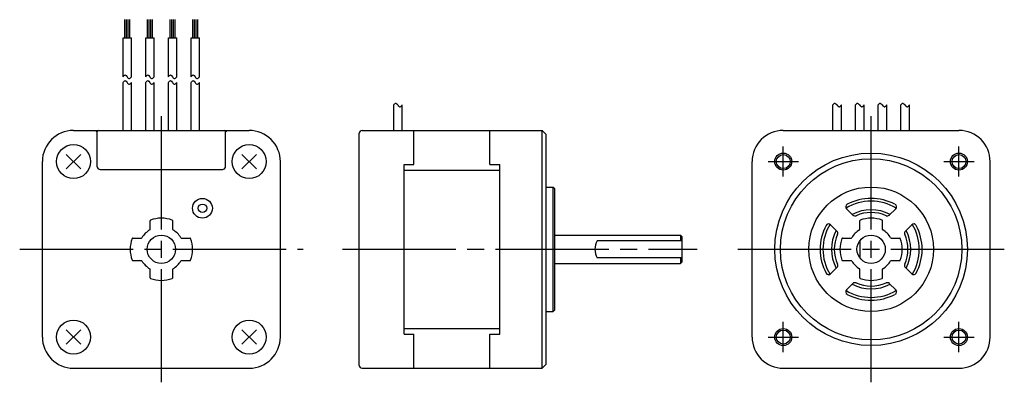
# Model space of a CAD drawing. Extents: x -150 to 23, y -24 to 41.
import ezdxf

# ---------------------------------------------------------------- set-up
doc = ezdxf.new("R2010")
doc.units = 0
doc.header["$MEASUREMENT"] = 0
doc.linetypes.add('CENTER', pattern=[27, 20, -2, 3, -2])
doc.layers.get('0').update_dxf_attribs({"linetype": 'CONTINUOUS'})

# ---------------------------------------------------------------- blocks, each defined once
blk = doc.blocks.new('A$C4D62668F')
at = {"ltscale": 0.75}
for p, q in [((-131.7, 37.37), (-131.7, 40.58)), ((-131.4, 37.37), (-131.4, 40.58)), ((-131.1, 37.37), (-131.1, 40.58)), ((-130.8, 37.37), (-130.8, 40.58)), ((-127.7, 37.37), (-127.7, 40.58)), ((-127.4, 37.37), (-127.4, 40.58)), ((-127.1, 37.37), (-127.1, 40.58)), ((-126.8, 37.37), (-126.8, 40.58)), ((-123.7, 37.37), (-123.7, 40.58)), ((-123.4, 37.37), (-123.4, 40.58)), ((-123.1, 37.37), (-123.1, 40.58)), ((-122.8, 37.37), (-122.8, 40.58)), ((-119.7, 37.37), (-119.7, 40.58)), ((-119.4, 37.37), (-119.4, 40.58)), ((-119.1, 37.37), (-119.1, 40.58)), ((-118.8, 37.37), (-118.8, 40.58)), ((-132, 30.5), (-132, 37.37)), ((-132, 37.37), (-130.49, 37.37)), ((-130.49, 30.5), (-130.49, 37.37)), ((-128, 30.5), (-128, 37.37)), ((-128, 37.37), (-126.49, 37.37)), ((-126.49, 30.5), (-126.49, 37.37)), ((-124, 30.5), (-124, 37.37)), ((-124, 37.37), (-122.49, 37.37)), ((-122.49, 30.5), (-122.49, 37.37)), ((-120, 30.5), (-120, 37.37)), ((-120, 37.37), (-118.49, 37.37)), ((-118.49, 30.5), (-118.49, 37.37))]:
    blk.add_line(p, q, dxfattribs=at)
for p, q in [((-132, 21), (-132, 29.5)), ((-130.49, 21), (-130.49, 29.5)), ((-128, 21), (-128, 29.5)), ((-126.49, 21), (-126.49, 29.5)), ((-124, 21), (-124, 29.5)), ((-122.49, 21), (-122.49, 29.5)), ((-120, 21), (-120, 29.5)), ((-118.49, 21), (-118.49, 29.5)), ((-84.24, 21), (-84.24, 25.5)), ((-82.73, 21), (-82.73, 25.5)), ((-6.75, 21), (-6.75, 25.5)), ((-5.25, 21), (-5.25, 25.5)), ((-2.75, 21), (-2.75, 25.5)), ((-1.25, 21), (-1.25, 25.5)), ((1.25, 21), (1.25, 25.5)), ((2.75, 21), (2.75, 25.5)), ((5.25, 21), (5.25, 25.5)), ((6.75, 21), (6.75, 25.5)), ((-140.75, 21), (-109.75, 21)), ((-89.83, 21), (-58.03, 21)), ((-80.68, 15), (-80.68, 21)), ((-67.28, 15), (-67.28, 21)), ((-58.03, 0), (-58.03, 21)), ((-58.03, 21), (-57.33, 20.3)), ((-15.5, 21), (15.5, 21)), ((-90.33, -20.5), (-90.33, 20.5)), ((-57.33, 0), (-57.33, 20.3)), ((-142.02, 14.23), (-139.48, 16.77)), ((-142.02, 16.77), (-139.48, 14.23)), ((-111.02, 16.77), (-108.48, 14.23)), ((-108.48, 16.77), (-111.02, 14.23)), ((-146.25, -15.5), (-146.25, 15.5)), ((-104.25, -15.5), (-104.25, 15.5)), ((-82.43, -15), (-82.43, 15)), ((-82.43, 15), (-80.68, 15)), ((-82.43, 14), (-65.53, 14)), ((-67.28, 15), (-65.53, 15)), ((-65.53, -15), (-65.53, 15)), ((-21, -15.5), (-21, 15.5)), ((21, -15.5), (21, 15.5)), ((-57.33, 11), (-56.13, 11)), ((-56.13, 0), (-56.13, 11)), ((-56.13, 11), (-55.83, 10.7)), ((-55.83, 0), (-55.83, 10.7)), ((-4.7, 7.53), (-4.7, 7.52)), ((-4.33, 7.16), (-3.21, 6.04)), ((2, 8.64), (2, 8.65)), ((3.21, 6.04), (4.33, 7.16)), ((-7.16, 4.33), (-6.04, 3.21)), ((-2, 3.52), (-2, 5.05)), ((2, 3.52), (2, 5.05)), ((6.04, 3.21), (7.16, 4.33)), ((7.52, 4.7), (7.53, 4.7)), ((-55.83, 2.5), (-33.63, 2.5)), ((-33.63, 2.5), (-33.33, 2.2)), ((-33.33, -2.2), (-33.33, 2.2)), ((-5.05, 2), (-3.52, 2)), ((3.52, 2), (5.05, 2)), ((-58.03, -21), (-58.03, 0)), ((-57.33, -20.3), (-57.33, 0)), ((-56.13, -11), (-56.13, 0)), ((-55.83, -10.7), (-55.83, 0)), ((-33.33, 1.5), (-48.33, 1.5)), ((-2, 1.5), (-2, -1.5)), ((-33.33, -1.5), (-48.33, -1.5)), ((-55.83, -2.5), (-33.63, -2.5)), ((-33.63, -2.5), (-33.33, -2.2)), ((-7.16, -4.33), (-6.04, -3.21)), ((-5.05, -2), (-3.52, -2)), ((3.52, -2), (5.05, -2)), ((6.04, -3.21), (7.16, -4.33)), ((-7.53, -4.7), (-7.52, -4.7)), ((-2, -5.05), (-2, -3.52)), ((2, -5.05), (2, -3.52)), ((-4.33, -7.16), (-3.21, -6.04)), ((3.21, -6.04), (4.33, -7.16)), ((4.7, -7.52), (4.7, -7.53)), ((-57.33, -11), (-56.13, -11)), ((-56.13, -11), (-55.83, -10.7)), ((-139.48, -16.77), (-142.02, -14.23)), ((-142.02, -16.77), (-139.48, -14.23)), ((-108.48, -14.23), (-111.02, -16.77)), ((-108.48, -16.77), (-111.02, -14.23)), ((-82.43, -14), (-65.53, -14)), ((-82.43, -15), (-80.68, -15)), ((-80.68, -21), (-80.68, -15)), ((-67.28, -21), (-67.28, -15)), ((-67.28, -15), (-65.53, -15)), ((-58.03, -21), (-57.33, -20.3)), ((-140.75, -21), (-109.75, -21)), ((-89.83, -21), (-58.03, -21)), ((-15.5, -21), (15.5, -21))]:
    blk.add_line(p, q)
at = {"linetype": 'CENTER'}
for p, q in [((-125.25, -23.5), (-125.25, 23.5)), ((0, -23.5), (0, 23.5)), ((-15.5, 12.84), (-15.5, 18.16)), ((15.5, 12.84), (15.5, 18.16)), ((-18.16, 15.5), (-12.84, 15.5)), ((12.84, 15.5), (18.16, 15.5)), ((-150.25, 0), (-100.25, 0)), ((-93.28, 0), (-30.69, 0)), ((-23.5, 0), (23.5, 0)), ((-15.5, -18.16), (-15.5, -12.84)), ((15.5, -18.16), (15.5, -12.84)), ((-18.16, -15.5), (-12.84, -15.5)), ((12.84, -15.5), (18.16, -15.5))]:
    blk.add_line(p, q, dxfattribs=at)
at = {"ltscale": 0.777664}
for p, q in [((-136.85, 21), (-136.55, 20.7)), ((-113.95, 20.7), (-113.65, 21)), ((-136.55, 14.6), (-136.55, 20.8)), ((-113.95, 14.6), (-113.95, 20.8)), ((-136.05, 14.1), (-114.45, 14.1)), ((-127.25, 3.52), (-127.25, 5.05)), ((-123.25, 3.52), (-123.25, 5.05)), ((-130.3, 2), (-128.77, 2)), ((-121.73, 2), (-120.19, 2)), ((-130.3, -2), (-128.77, -2)), ((-121.73, -2), (-120.19, -2)), ((-127.25, -5.05), (-127.25, -3.52)), ((-123.25, -5.05), (-123.25, -3.52))]:
    blk.add_line(p, q, dxfattribs=at)
at = {"ltscale": 0.875}
for p, q in [((-33.63, 2.5), (-33.63, 1.5)), ((-33.63, -1.5), (-33.63, -2.5))]:
    blk.add_line(p, q, dxfattribs=at)
for centre, radius in [((-140.75, 15.5), 3), ((-109.75, 15.5), 3), ((0, 0), 17), ((-15.5, 15.5), 1.5), ((-15.5, 15.5), 1.23), ((0, 0), 16), ((15.5, 15.5), 1.5), ((15.5, 15.5), 1.23), ((-118, 7.25), 1.75), ((-118, 7.25), 0.75), ((-125.25, 0), 2.5), ((0, 0), 2.5), ((-140.75, -15.5), 3), ((-109.75, -15.5), 3), ((-15.5, -15.5), 1.5), ((-15.5, -15.5), 1.23), ((15.5, -15.5), 1.5), ((15.5, -15.5), 1.23)]:
    blk.add_circle(centre, radius)
at = {"ltscale": 0.902756}
blk.add_circle((0, 0), 11, dxfattribs=at)
at = {"ltscale": 0.777664}
blk.add_circle((0, 0), 2.5, dxfattribs=at)
for centre, radius, start, end in [((-140.75, 15.5), 5.5, 90, 179.9999), ((-109.75, 15.5), 5.5, 359.9998, 90), ((-89.83, 20.5), 0.5, 90, 179.9999), ((-15.5, 15.5), 5.5, 90, 179.9999), ((15.5, 15.5), 5.5, 0, 90), ((0, 0), 9, 62.1046, 117.8954), ((-3.98, 7.51), 0.5, 117.8953, 225.0002), ((0, 0), 8.5, 58.6089, 121.391), ((0, 0), 7, 61.6014, 118.3985), ((3.98, 7.51), 0.5, 314.9995, 62.1047), ((-2.86, 6.39), 0.5, 224.9999, 294.0749), ((0, 0), 6.5, 65.9247, 114.0751), ((0, 0), 5.5, 69.3994, 110.6007), ((2.86, 6.39), 0.5, 245.9248, 315), ((0, 0), 9, 152.1046, 207.8954), ((0, 0), 8.5, 148.6088, 211.391), ((-7.51, 3.98), 0.5, 44.9997, 152.1047), ((-2.1, 3.52), 0.1, 300.8088, 359.9995), ((-1.9, 5.05), 0.1, 110.6009, 180.0006), ((1.9, 5.05), 0.1, 359.9993, 69.3991), ((2.1, 3.52), 0.1, 180.0007, 239.1892), ((7.51, 3.98), 0.5, 27.8953, 135.0003), ((0, 0), 8.5, 328.6086, 31.391), ((0, 0), 9, 332.1045, 27.8954), ((0, 0), 7, 151.6014, 208.3985), ((0, 0), 6.5, 155.9247, 204.0751), ((-6.39, 2.86), 0.5, 335.9248, 45), ((0, 0), 5.5, 159.3993, 200.6006), ((-5.05, 1.9), 0.1, 89.9994, 159.3991), ((-3.52, 2.1), 0.1, 270.0005, 329.1895), ((0, 0), 4, 120.8092, 149.1894), ((0, 0), 4, 30.8096, 59.1888), ((3.52, 2.1), 0.1, 210.8097, 270), ((5.05, 1.9), 0.1, 20.6006, 90), ((0, 0), 5.5, 339.3992, 20.6006), ((6.39, 2.86), 0.5, 134.9999, 204.0751), ((0, 0), 6.5, 335.9246, 24.0751), ((0, 0), 7, 331.6013, 28.3985), ((-45.74, 0), 3, 150, 210), ((-6.39, -2.86), 0.5, 314.9998, 24.0751), ((-5.05, -1.9), 0.1, 200.6009, 270.0005), ((-3.52, -2.1), 0.1, 30.8094, 89.9994), ((0, 0), 4, 210.8096, 239.1898), ((-2.1, -3.52), 0.1, 0.0006, 59.1901), ((2.1, -3.52), 0.1, 120.8099, 179.9994), ((0, 0), 4, 300.8101, 329.1892), ((3.52, -2.1), 0.1, 90, 149.1894), ((5.05, -1.9), 0.1, 270, 339.3992), ((6.39, -2.86), 0.5, 155.9249, 225), ((-7.51, -3.98), 0.5, 207.8953, 315.0002), ((-1.9, -5.05), 0.1, 179.9994, 249.3992), ((-1.9, -5.05), 0.1, 179.9994, 249.3992), ((0, 0), 5.5, 249.3993, 290.6006), ((1.9, -5.05), 0.1, 290.6008, 0.0006), ((1.9, -5.05), 0.1, 290.6008, 0.0006), ((7.51, -3.98), 0.5, 224.9997, 332.1045), ((0, 0), 7, 241.6014, 298.3984), ((-2.86, -6.39), 0.5, 65.9249, 135), ((0, 0), 6.5, 245.9247, 294.0749), ((2.86, -6.39), 0.5, 44.9999, 114.0751), ((-3.98, -7.51), 0.5, 134.9997, 242.1047), ((0, 0), 8.5, 238.6088, 301.3909), ((0, 0), 9, 242.1046, 297.8953), ((3.98, -7.51), 0.5, 297.8953, 45.0002), ((-140.75, -15.5), 5.5, 179.9999, 269.9998), ((-109.75, -15.5), 5.5, 270, 0), ((-15.5, -15.5), 5.5, 179.9999, 269.9998), ((15.5, -15.5), 5.5, 270, 0), ((-89.83, -20.5), 0.5, 179.9999, 270)]:
    blk.add_arc(centre, radius, start, end)
for centre, radius, start, end in [((-136.35, 20.8), 0.2, 90, 180), ((-114.15, 20.8), 0.2, 0, 90), ((-136.05, 14.6), 0.5, 180, 270), ((-114.45, 14.6), 0.5, 270, 0)]:
    blk.add_arc(centre, radius, start, end, dxfattribs=at)
at = {"ltscale": 0.75}
for centre, radius, start, end in [((-125.25, 0), 5.5, 69.3994, 110.6006), ((-127.35, 3.52), 0.1, 300.8102, 0), ((-127.15, 5.05), 0.1, 110.6006, 180), ((-123.35, 5.05), 0.1, 0, 69.3994), ((-123.15, 3.52), 0.1, 180, 239.1898), ((-125.25, 0), 5.5, 159.3994, 200.6006), ((-130.3, 1.9), 0.1, 90, 159.3994), ((-128.77, 2.1), 0.1, 270, 329.1898), ((-125.25, 0), 4, 120.8102, 149.1898), ((-125.25, 0), 4, 30.8102, 59.1898), ((-121.73, 2.1), 0.1, 210.8102, 270), ((-120.19, 1.9), 0.1, 20.6006, 90), ((-125.25, 0), 5.5, 339.3994, 20.6006), ((-130.3, -1.9), 0.1, 200.6006, 270), ((-128.77, -2.1), 0.1, 30.8102, 90), ((-125.25, 0), 4, 210.8102, 239.1898), ((-127.35, -3.52), 0.1, 0, 59.1898), ((-123.15, -3.52), 0.1, 120.8102, 180), ((-125.25, 0), 4, 300.8102, 329.1898), ((-121.73, -2.1), 0.1, 90, 149.1898), ((-120.19, -1.9), 0.1, 270, 339.3994), ((-127.15, -5.05), 0.1, 180, 249.3994), ((-125.25, 0), 5.5, 249.3994, 290.6006), ((-123.35, -5.05), 0.1, 290.6006, 0)]:
    blk.add_arc(centre, radius, start, end, dxfattribs=at)
for points in [[(-132, 30.5), (-131.87, 30.66), (-131.62, 30.98), (-131.3, 30.45), (-130.86, 30.02), (-130.61, 30.35), (-130.49, 30.5)], [(-132, 29.5), (-131.87, 29.66), (-131.62, 29.98), (-131.3, 29.45), (-130.86, 29.02), (-130.61, 29.35), (-130.49, 29.5)], [(-128, 30.5), (-127.87, 30.66), (-127.62, 30.98), (-127.3, 30.45), (-126.86, 30.02), (-126.61, 30.35), (-126.49, 30.5)], [(-128, 29.5), (-127.87, 29.66), (-127.62, 29.98), (-127.3, 29.45), (-126.86, 29.02), (-126.61, 29.35), (-126.49, 29.5)], [(-124, 30.5), (-123.87, 30.66), (-123.62, 30.98), (-123.3, 30.45), (-122.86, 30.02), (-122.61, 30.35), (-122.49, 30.5)], [(-124, 29.5), (-123.87, 29.66), (-123.62, 29.98), (-123.3, 29.45), (-122.86, 29.02), (-122.61, 29.35), (-122.49, 29.5)], [(-120, 30.5), (-119.87, 30.66), (-119.62, 30.98), (-119.3, 30.45), (-118.86, 30.02), (-118.61, 30.35), (-118.49, 30.5)], [(-120, 29.5), (-119.87, 29.66), (-119.62, 29.98), (-119.3, 29.45), (-118.86, 29.02), (-118.61, 29.35), (-118.49, 29.5)], [(-84.24, 25.5), (-84.11, 25.66), (-83.87, 25.98), (-83.54, 25.45), (-83.1, 25.02), (-82.85, 25.35), (-82.73, 25.5)], [(-6.75, 25.5), (-6.63, 25.66), (-6.38, 25.98), (-6.05, 25.45), (-5.61, 25.02), (-5.36, 25.35), (-5.25, 25.5)], [(-2.75, 25.5), (-2.63, 25.66), (-2.38, 25.98), (-2.05, 25.45), (-1.61, 25.02), (-1.36, 25.35), (-1.25, 25.5)], [(1.25, 25.5), (1.37, 25.66), (1.62, 25.98), (1.95, 25.45), (2.39, 25.02), (2.64, 25.35), (2.75, 25.5)], [(5.25, 25.5), (5.37, 25.66), (5.62, 25.98), (5.95, 25.45), (6.39, 25.02), (6.64, 25.35), (6.75, 25.5)]]:
    blk.add_open_spline(points, degree=3, knots=[0, 0, 0, 0, 0.493894, 0.944099, 1.49925, 1.97914, 1.97914, 1.97914, 1.97914])

msp = doc.modelspace()

# ---------------------------------------------------------------- block references
msp.add_blockref('A$C4D62668F', (0, 0))

doc.saveas('drawing.dxf')
